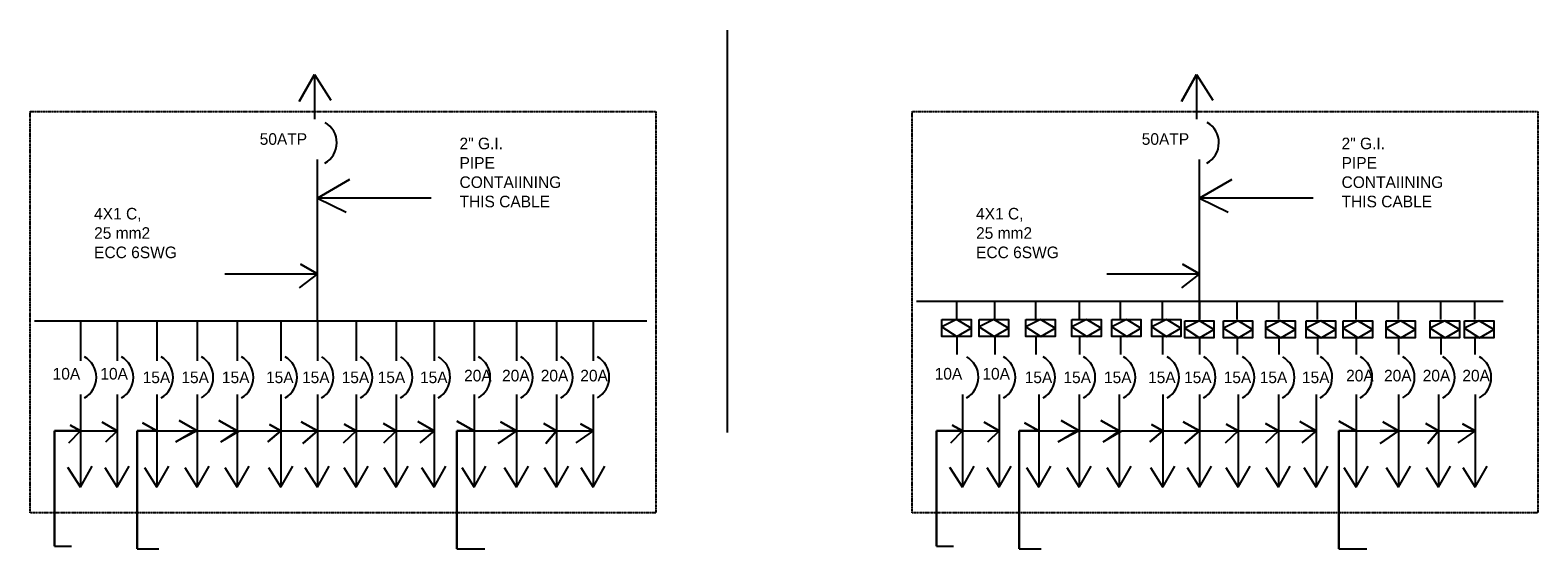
# Model space of a CAD drawing. Header units: inches. Extents: x 10610 to 26854, y -1048 to 4538.
import ezdxf

# ---------------------------------------------------------------- set-up
doc = ezdxf.new("R2010")
doc.units = ezdxf.units.IN
doc.header["$MEASUREMENT"] = 0
doc.linetypes.add('DASHED', pattern=[0.75, 0.5, -0.25])

msp = doc.modelspace()

# ---------------------------------------------------------------- linework, layer by layer
for p, q in [((18118, 4538), (18118, 203)), ((13674, 4060), (13510, 3771)), ((13510, 3771), (13674, 4060)), ((13674, 4060), (13674, 3579)), ((13674, 4060), (13674, 4060)), ((13674, 4060), (13850, 3784)), ((23177, 4060), (23013, 3771)), ((23013, 3771), (23177, 4060)), ((23177, 4060), (23177, 3579)), ((23177, 4060), (23177, 4060)), ((23177, 4060), (23353, 3784)), ((13705, 1409), (13705, 3144)), ((23208, 1409), (23208, 3144)), ((13705, 2729), (14052, 2930)), ((14052, 2930), (13705, 2729)), ((23208, 2729), (23555, 2930)), ((23555, 2930), (23208, 2729)), ((14931, 2729), (13705, 2729)), ((13705, 2729), (14013, 2579)), ((24434, 2729), (23208, 2729)), ((23208, 2729), (23516, 2579)), ((13705, 1913), (13522, 2019)), ((13522, 2019), (13522, 2019)), ((13522, 2019), (13705, 1913)), ((23208, 1913), (23025, 2019)), ((23025, 2019), (23025, 2019)), ((23025, 2019), (23208, 1913)), ((12706, 1913), (13705, 1913)), ((13705, 1913), (13510, 1762)), ((22209, 1913), (23208, 1913)), ((23208, 1913), (23013, 1762)), ((20159, 1619), (23208, 1619)), ((20159, 1619), (20590, 1619)), ((20590, 1619), (20590, 1422)), ((21000, 1619), (21000, 1422)), ((21443, 1619), (21443, 1422)), ((21912, 1619), (21912, 1422)), ((22355, 1619), (22355, 1422)), ((22805, 1619), (22805, 1422)), ((23208, 1619), (26480, 1619)), ((23208, 1619), (23208, 1422)), ((23611, 1619), (23611, 1422)), ((24061, 1619), (24061, 1422)), ((24477, 1619), (24477, 1422)), ((24894, 1619), (24894, 1422)), ((25350, 1619), (25350, 1422)), ((25806, 1619), (25806, 1422)), ((26170, 1619), (26170, 1422)), ((10657, 1409), (11151, 1409)), ((10657, 1409), (13705, 1409)), ((11151, 1409), (11151, 976)), ((11151, 1409), (17255, 1409)), ((11549, 1409), (11549, 976)), ((11976, 1409), (11976, 976)), ((12410, 1409), (12410, 976)), ((12842, 1409), (12842, 976)), ((13311, 1409), (13311, 976)), ((13705, 1409), (13705, 976)), ((14124, 1409), (14124, 976)), ((14555, 1409), (14555, 976)), ((14962, 1409), (14962, 976)), ((15393, 1409), (15393, 976)), ((15850, 1409), (15850, 976)), ((16282, 1409), (16282, 976)), ((16675, 1409), (16675, 976)), ((20432, 1342), (20432, 1422)), ((20432, 1422), (20590, 1422)), ((20590, 1422), (20432, 1342)), ((20432, 1238), (20432, 1342)), ((20432, 1342), (20593, 1238)), ((20590, 1422), (20747, 1422)), ((20747, 1327), (20590, 1422)), ((20593, 1238), (20747, 1327)), ((20747, 1422), (20747, 1322)), ((20747, 1322), (20747, 1238)), ((20835, 1342), (20835, 1422)), ((20835, 1422), (20994, 1422)), ((20994, 1422), (20835, 1342)), ((20835, 1238), (20835, 1342)), ((20835, 1342), (20996, 1238)), ((20994, 1422), (21150, 1422)), ((21150, 1327), (20994, 1422)), ((20996, 1238), (21150, 1327)), ((21150, 1422), (21150, 1322)), ((21150, 1322), (21150, 1238)), ((21337, 1342), (21337, 1422)), ((21337, 1422), (21496, 1422)), ((21496, 1422), (21337, 1342)), ((21337, 1238), (21337, 1342)), ((21337, 1342), (21498, 1238)), ((21496, 1422), (21653, 1422)), ((21653, 1327), (21496, 1422)), ((21498, 1238), (21653, 1327)), ((21653, 1422), (21653, 1322)), ((21653, 1322), (21653, 1238)), ((21833, 1342), (21833, 1422)), ((21833, 1422), (21992, 1422)), ((21992, 1422), (21833, 1342)), ((21833, 1238), (21833, 1342)), ((21833, 1342), (21994, 1238)), ((21992, 1422), (22148, 1422)), ((22148, 1327), (21992, 1422)), ((21994, 1238), (22148, 1327)), ((22148, 1422), (22148, 1322)), ((22148, 1322), (22148, 1238)), ((22263, 1342), (22263, 1422)), ((22263, 1422), (22421, 1422)), ((22421, 1422), (22263, 1342)), ((22263, 1238), (22263, 1342)), ((22263, 1342), (22424, 1238)), ((22421, 1422), (22578, 1422)), ((22578, 1327), (22421, 1422)), ((22424, 1238), (22578, 1327)), ((22578, 1422), (22578, 1322)), ((22578, 1322), (22578, 1238)), ((22693, 1342), (22693, 1422)), ((22693, 1422), (22851, 1422)), ((22851, 1422), (22693, 1342)), ((22693, 1238), (22693, 1342)), ((22693, 1342), (22854, 1238)), ((22851, 1422), (23008, 1422)), ((23008, 1327), (22851, 1422)), ((22854, 1238), (23008, 1327)), ((23008, 1422), (23008, 1322)), ((23008, 1322), (23008, 1238)), ((23049, 1329), (23049, 1409)), ((23049, 1409), (23208, 1409)), ((23208, 1409), (23049, 1329)), ((23049, 1225), (23049, 1329)), ((23049, 1329), (23210, 1225)), ((23208, 1409), (23364, 1409)), ((23364, 1314), (23208, 1409)), ((23210, 1225), (23364, 1314)), ((23364, 1409), (23364, 1309)), ((23364, 1309), (23364, 1225)), ((23466, 1329), (23466, 1409)), ((23466, 1409), (23624, 1409)), ((23624, 1409), (23466, 1329)), ((23466, 1225), (23466, 1329)), ((23466, 1329), (23627, 1225)), ((23624, 1409), (23781, 1409)), ((23781, 1314), (23624, 1409)), ((23627, 1225), (23781, 1314)), ((23781, 1409), (23781, 1309)), ((23781, 1309), (23781, 1225)), ((23922, 1329), (23922, 1409)), ((23922, 1409), (24081, 1409)), ((24081, 1409), (23922, 1329)), ((23922, 1225), (23922, 1329)), ((23922, 1329), (24083, 1225)), ((24081, 1409), (24238, 1409)), ((24238, 1314), (24081, 1409)), ((24083, 1225), (24238, 1314)), ((24238, 1409), (24238, 1309)), ((24238, 1309), (24238, 1225)), ((24359, 1329), (24359, 1409)), ((24359, 1409), (24517, 1409)), ((24517, 1409), (24359, 1329)), ((24359, 1225), (24359, 1329)), ((24359, 1329), (24520, 1225)), ((24517, 1409), (24674, 1409)), ((24674, 1314), (24517, 1409)), ((24520, 1225), (24674, 1314)), ((24674, 1409), (24674, 1309)), ((24674, 1309), (24674, 1225)), ((24755, 1329), (24755, 1409)), ((24755, 1409), (24914, 1409)), ((24914, 1409), (24755, 1329)), ((24755, 1225), (24755, 1329)), ((24755, 1329), (24916, 1225)), ((24914, 1409), (25071, 1409)), ((25071, 1314), (24914, 1409)), ((24916, 1225), (25071, 1314)), ((25071, 1409), (25071, 1309)), ((25071, 1309), (25071, 1225)), ((25218, 1329), (25218, 1409)), ((25218, 1409), (25376, 1409)), ((25376, 1409), (25218, 1329)), ((25218, 1225), (25218, 1329)), ((25218, 1329), (25379, 1225)), ((25376, 1409), (25533, 1409)), ((25533, 1314), (25376, 1409)), ((25379, 1225), (25533, 1314)), ((25533, 1409), (25533, 1309)), ((25533, 1309), (25533, 1225)), ((25694, 1329), (25694, 1409)), ((25694, 1409), (25852, 1409)), ((25852, 1409), (25694, 1329)), ((25694, 1225), (25694, 1329)), ((25694, 1329), (25855, 1225)), ((25852, 1409), (26009, 1409)), ((26009, 1314), (25852, 1409)), ((25855, 1225), (26009, 1314)), ((26009, 1409), (26009, 1309)), ((26009, 1309), (26009, 1225)), ((26064, 1329), (26064, 1409)), ((26064, 1409), (26223, 1409)), ((26223, 1409), (26064, 1329)), ((26064, 1225), (26064, 1329)), ((26064, 1329), (26225, 1225)), ((26223, 1409), (26380, 1409)), ((26380, 1314), (26223, 1409)), ((26225, 1225), (26380, 1314)), ((26380, 1409), (26380, 1309)), ((26380, 1309), (26380, 1225)), ((20747, 1238), (20593, 1238)), ((20593, 1238), (20593, 1043)), ((21150, 1238), (20996, 1238)), ((21003, 1238), (21003, 1043)), ((21446, 1238), (21446, 1043)), ((21653, 1238), (21498, 1238)), ((21915, 1238), (21915, 1043)), ((22148, 1238), (21994, 1238)), ((22358, 1238), (22358, 1043)), ((22578, 1238), (22424, 1238)), ((22808, 1238), (22808, 1043)), ((23008, 1238), (22854, 1238)), ((23210, 1238), (23210, 1043)), ((23364, 1225), (23210, 1225)), ((23614, 1238), (23614, 1043)), ((23781, 1225), (23627, 1225)), ((24064, 1238), (24064, 1043)), ((24238, 1225), (24083, 1225)), ((24480, 1238), (24480, 1043)), ((24674, 1225), (24520, 1225)), ((24897, 1238), (24897, 1043)), ((25071, 1225), (24916, 1225)), ((25353, 1238), (25353, 1043)), ((25533, 1225), (25379, 1225)), ((25809, 1238), (25809, 1043)), ((26009, 1225), (25855, 1225)), ((26173, 1238), (26173, 1043)), ((26380, 1225), (26225, 1225)), ((11151, 613), (11151, -385)), ((11151, 613), (11151, 221)), ((11549, 613), (11549, -385)), ((11976, 613), (11976, -385)), ((12410, 613), (12410, -385)), ((12842, 613), (12842, -385)), ((13311, 613), (13311, -385)), ((13705, 613), (13705, -385)), ((14124, 613), (14124, -385)), ((14555, 613), (14555, -385)), ((14962, 613), (14962, -385)), ((15393, 613), (15393, -385)), ((15850, 613), (15850, -385)), ((16282, 613), (16282, -385)), ((16675, 613), (16675, -385)), ((20654, 613), (20654, -385)), ((20654, 613), (20654, 221)), ((21051, 613), (21051, -385)), ((21478, 613), (21478, -385)), ((21913, 613), (21913, -385)), ((22344, 613), (22344, -385)), ((22814, 613), (22814, -385)), ((23208, 613), (23208, -385)), ((23626, 613), (23626, -385)), ((24058, 613), (24058, -385)), ((24464, 613), (24464, -385)), ((24896, 613), (24896, -385)), ((25353, 613), (25353, -385)), ((25785, 613), (25785, -385)), ((26178, 613), (26178, -385)), ((12410, 221), (12215, 333)), ((12215, 333), (12410, 221)), ((12842, 221), (12644, 335)), ((12644, 335), (12842, 221)), ((15393, 221), (15207, 328)), ((15207, 328), (15393, 221)), ((21913, 221), (21718, 333)), ((21718, 333), (21913, 221)), ((22344, 221), (22147, 335)), ((22147, 335), (22344, 221)), ((24896, 221), (24710, 328)), ((24710, 328), (24896, 221)), ((11151, 221), (10872, 221)), ((10872, 221), (10872, -1019)), ((10872, -1019), (10872, 221)), ((10872, 221), (11151, 221)), ((11151, 221), (11027, 95)), ((11027, 95), (11151, 221)), ((11151, 221), (11040, 285)), ((11040, 285), (11151, 221)), ((11151, 221), (11549, 221)), ((11549, 221), (11386, 315)), ((11386, 315), (11549, 221)), ((11549, 221), (11425, 104)), ((11425, 104), (11549, 221)), ((11764, 221), (11764, -1048)), ((11764, -1048), (11764, 221)), ((11764, 221), (11976, 221)), ((11976, 221), (11764, 221)), ((11764, 221), (11976, 221)), ((11976, 221), (11764, 221)), ((11764, 221), (11976, 221)), ((11976, 221), (11764, 221)), ((11764, 221), (11976, 221)), ((11976, 221), (11764, 221)), ((11764, 221), (11976, 221)), ((11976, 221), (11764, 221)), ((11764, 221), (11976, 221)), ((11976, 221), (11821, 310)), ((11821, 310), (11976, 221)), ((11976, 221), (12410, 221)), ((12410, 221), (12181, 104)), ((12181, 104), (12382, 221)), ((12382, 221), (12842, 221)), ((12842, 221), (12666, 104)), ((12666, 104), (12867, 221)), ((12867, 221), (13311, 221)), ((13311, 221), (13170, 104)), ((13170, 104), (13311, 221)), ((13311, 221), (13187, 292)), ((13187, 292), (13311, 221)), ((13311, 221), (13705, 221)), ((13705, 221), (13531, 321)), ((13531, 321), (13705, 221)), ((13705, 221), (13549, 85)), ((13549, 85), (13705, 221)), ((13705, 221), (14124, 221)), ((14124, 221), (13985, 95)), ((13985, 95), (14124, 221)), ((14124, 221), (13993, 296)), ((13993, 296), (14124, 221)), ((14124, 221), (14555, 221)), ((14555, 221), (14417, 300)), ((14417, 300), (14555, 221)), ((14555, 221), (14422, 95)), ((14422, 95), (14555, 221)), ((14555, 221), (14962, 221)), ((14962, 221), (14787, 322)), ((14787, 322), (14962, 221)), ((14962, 221), (14810, 95)), ((14962, 221), (14839, 221)), ((15207, 221), (15207, -1048)), ((15207, -1048), (15207, 221)), ((15207, 221), (15393, 221)), ((15393, 221), (15207, 221)), ((15207, 221), (15393, 221)), ((15393, 221), (15850, 221)), ((15850, 221), (15653, 221)), ((15653, 221), (15850, 221)), ((15850, 221), (15653, 85)), ((15653, 85), (15850, 221)), ((15850, 221), (15679, 319)), ((15679, 319), (15850, 221)), ((15850, 221), (16282, 221)), ((16282, 221), (16145, 300)), ((16145, 300), (16282, 221)), ((16282, 221), (16167, 85)), ((16167, 85), (16282, 221)), ((16282, 221), (16675, 221)), ((16675, 221), (16488, 95)), ((16675, 221), (16539, 299)), ((16539, 299), (16675, 221)), ((20654, 221), (20374, 221)), ((20374, 221), (20374, -1019)), ((20374, -1019), (20374, 221)), ((20374, 221), (20654, 221)), ((20654, 221), (20530, 95)), ((20530, 95), (20654, 221)), ((20654, 221), (20542, 285)), ((20542, 285), (20654, 221)), ((20654, 221), (21051, 221)), ((21051, 221), (20888, 315)), ((20888, 315), (21051, 221)), ((21051, 221), (20927, 104)), ((20927, 104), (21051, 221)), ((21267, 221), (21267, -1048)), ((21267, -1048), (21267, 221)), ((21267, 221), (21478, 221)), ((21478, 221), (21267, 221)), ((21267, 221), (21478, 221)), ((21478, 221), (21267, 221)), ((21267, 221), (21478, 221)), ((21478, 221), (21267, 221)), ((21267, 221), (21478, 221)), ((21478, 221), (21267, 221)), ((21267, 221), (21478, 221)), ((21478, 221), (21267, 221)), ((21267, 221), (21478, 221)), ((21478, 221), (21323, 310)), ((21323, 310), (21478, 221)), ((21478, 221), (21913, 221)), ((21913, 221), (21684, 104)), ((21684, 104), (21885, 221)), ((21885, 221), (22344, 221)), ((22344, 221), (22169, 104)), ((22169, 104), (22370, 221)), ((22370, 221), (22814, 221)), ((22814, 221), (22673, 104)), ((22673, 104), (22814, 221)), ((22814, 221), (22690, 292)), ((22690, 292), (22814, 221)), ((22814, 221), (23208, 221)), ((23208, 221), (23034, 321)), ((23034, 321), (23208, 221)), ((23208, 221), (23051, 85)), ((23051, 85), (23208, 221)), ((23208, 221), (23626, 221)), ((23626, 221), (23488, 95)), ((23488, 95), (23626, 221)), ((23626, 221), (23496, 296)), ((23496, 296), (23626, 221)), ((23626, 221), (24058, 221)), ((24058, 221), (23920, 300)), ((23920, 300), (24058, 221)), ((24058, 221), (23924, 95)), ((23924, 95), (24058, 221)), ((24058, 221), (24464, 221)), ((24464, 221), (24290, 322)), ((24290, 322), (24464, 221)), ((24464, 221), (24312, 95)), ((24464, 221), (24341, 221)), ((24710, 221), (24710, -1048)), ((24710, -1048), (24710, 221)), ((24710, 221), (24896, 221)), ((24896, 221), (24710, 221)), ((24710, 221), (24896, 221)), ((24896, 221), (25353, 221)), ((25353, 221), (25156, 221)), ((25156, 221), (25353, 221)), ((25353, 221), (25156, 85)), ((25156, 85), (25353, 221)), ((25353, 221), (25182, 319)), ((25182, 319), (25353, 221)), ((25353, 221), (25785, 221)), ((25785, 221), (25648, 300)), ((25648, 300), (25785, 221)), ((25785, 221), (25670, 85)), ((25670, 85), (25785, 221)), ((25785, 221), (26178, 221)), ((26178, 221), (25990, 95)), ((26178, 221), (26042, 299)), ((26042, 299), (26178, 221)), ((11151, -385), (11279, -158)), ((11549, -385), (11677, -158)), ((11976, -385), (12104, -158)), ((12410, -385), (12538, -158)), ((12842, -385), (12970, -158)), ((13311, -385), (13439, -158)), ((13705, -385), (13833, -158)), ((14124, -385), (14252, -158)), ((14555, -385), (14683, -158)), ((14962, -385), (15090, -158)), ((15393, -385), (15521, -158)), ((15850, -385), (15978, -158)), ((16282, -385), (16410, -158)), ((16675, -385), (16803, -158)), ((20654, -385), (20782, -158)), ((21051, -385), (21179, -158)), ((21478, -385), (21606, -158)), ((21913, -385), (22041, -158)), ((22344, -385), (22472, -158)), ((22814, -385), (22942, -158)), ((23208, -385), (23336, -158)), ((23626, -385), (23755, -158)), ((24058, -385), (24186, -158)), ((24464, -385), (24592, -158)), ((24896, -385), (25024, -158)), ((25353, -385), (25481, -158)), ((25785, -385), (25913, -158)), ((26178, -385), (26306, -158)), ((11151, -385), (11017, -172)), ((11017, -172), (11151, -385)), ((11415, -172), (11549, -385)), ((11842, -172), (11976, -385)), ((12276, -172), (12410, -385)), ((12708, -172), (12842, -385)), ((13177, -172), (13311, -385)), ((13571, -172), (13705, -385)), ((13990, -172), (14124, -385)), ((14422, -172), (14555, -385)), ((14828, -172), (14962, -385)), ((15259, -172), (15393, -385)), ((15716, -172), (15850, -385)), ((16148, -172), (16282, -385)), ((16542, -172), (16675, -385)), ((20654, -385), (20520, -172)), ((20520, -172), (20654, -385)), ((20918, -172), (21051, -385)), ((21345, -172), (21478, -385)), ((21779, -172), (21913, -385)), ((22211, -172), (22344, -385)), ((22680, -172), (22814, -385)), ((23074, -172), (23208, -385)), ((23493, -172), (23626, -385)), ((23924, -172), (24058, -385)), ((24331, -172), (24464, -385)), ((24762, -172), (24896, -385)), ((25219, -172), (25353, -385)), ((25651, -172), (25785, -385)), ((26044, -172), (26178, -385)), ((10872, -1019), (11055, -1019)), ((11764, -1048), (11998, -1048)), ((15207, -1048), (15508, -1048)), ((20374, -1019), (20557, -1019)), ((21267, -1048), (21501, -1048)), ((24710, -1048), (25011, -1048))]:
    msp.add_line(p, q)
at = {"linetype": 'DASHED'}
for points in [[(10610, 3661), (17351, 3661), (17351, -660), (10610, -660)], [(20113, 3661), (26854, 3661), (26854, -660), (20113, -660)]]:
    msp.add_lwpolyline(points, close=True, dxfattribs=at)
for points in [[(20432, 1422), (20747, 1422), (20747, 1238), (20432, 1238)], [(20835, 1422), (21150, 1422), (21150, 1238), (20835, 1238)], [(21337, 1422), (21653, 1422), (21653, 1238), (21337, 1238)], [(21833, 1422), (22148, 1422), (22148, 1238), (21833, 1238)], [(22263, 1422), (22578, 1422), (22578, 1238), (22263, 1238)], [(22693, 1422), (23008, 1422), (23008, 1238), (22693, 1238)], [(23049, 1409), (23364, 1409), (23364, 1225), (23049, 1225)], [(23466, 1409), (23781, 1409), (23781, 1225), (23466, 1225)], [(23922, 1409), (24238, 1409), (24238, 1225), (23922, 1225)], [(24359, 1409), (24674, 1409), (24674, 1225), (24359, 1225)], [(24755, 1409), (25071, 1409), (25071, 1225), (24755, 1225)], [(25218, 1409), (25533, 1409), (25533, 1225), (25218, 1225)], [(25694, 1409), (26009, 1409), (26009, 1225), (25694, 1225)], [(26064, 1409), (26380, 1409), (26380, 1225), (26064, 1225)]]:
    msp.add_lwpolyline(points, close=True)
for centre in [(13660, 3325), (23163, 3325), (11070, 799), (11468, 799), (11895, 799), (12329, 799), (12761, 799), (13231, 799), (13624, 799), (14043, 799), (14475, 799), (14881, 799), (15313, 799), (15770, 799), (16201, 799), (16595, 799), (20573, 799), (20971, 799), (21398, 799), (21832, 799), (22264, 799), (22734, 799), (23127, 799), (23546, 799), (23978, 799), (24384, 799), (24815, 799), (25272, 799), (25704, 799), (26098, 799)]:
    msp.add_arc(centre, 254, 299.6493, 60.0239)

# ---------------------------------------------------------------- texts
at = {"linetype": 'DASHED', "char_height": 125, "attachment_point": 1}
for s, insert, width in [('50ATP', (13083, 3428), 961.04), ('50ATP', (22586, 3428), 961.04), ('2" G.I.\\PPIPE \\PCONTAIINING\\PTHIS CABLE', (15236, 3380), 1823.43), ('2" G.I.\\PPIPE \\PCONTAIINING\\PTHIS CABLE', (24739, 3380), 1823.43), ('4X1 C,\\P25 mm2\\PECC 6SWG', (11299, 2624), 1241.49), ('4X1 C,\\P25 mm2\\PECC 6SWG', (20801, 2624), 1241.49), ('10A', (10852, 900), 218.05), ('10A', (11366, 900), 218.05), ('15A', (11822, 861), 43.7), ('15A', (12239, 861), 43.7), ('15A', (12676, 861), 43.7), ('15A', (13151, 861), 43.7), ('15A', (13539, 861), 43.7), ('15A', (13966, 861), 43.7), ('15A', (14354, 861), 43.7), ('15A', (14810, 861), 43.7), ('20A', (15285, 880), 153.32), ('20A', (15694, 880), 153.32), ('20A', (16111, 880), 153.32), ('20A', (16537, 880), 153.32), ('10A', (20355, 900), 218.05), ('10A', (20869, 900), 218.05), ('15A', (21325, 861), 43.7), ('15A', (21742, 861), 43.7), ('15A', (22179, 861), 43.7), ('15A', (22654, 861), 43.7), ('15A', (23042, 861), 43.7), ('15A', (23469, 861), 43.7), ('15A', (23857, 861), 43.7), ('15A', (24312, 861), 43.7), ('20A', (24788, 880), 153.32), ('20A', (25196, 880), 153.32), ('20A', (25613, 880), 153.32), ('20A', (26040, 880), 153.32)]:
    msp.add_mtext(s, dxfattribs=dict(at, insert=insert, width=width))

doc.saveas('drawing.dxf')
